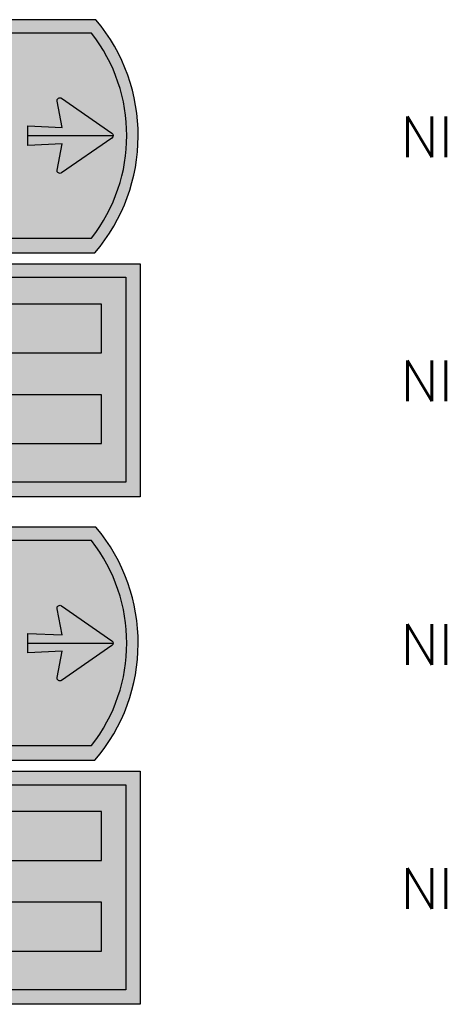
# Model space of a CAD drawing. Header units: millimetres. Extents: x 2444 to 7891, y 4019 to 8930.
# Tile 9 of 9: x 6829 to 7891, y 4019 to 6440. Entities that reach past the tile are written whole.
import ezdxf

# ---------------------------------------------------------------- set-up
doc = ezdxf.new("R2010")
doc.units = ezdxf.units.MM
doc.header["$LTSCALE"] = 20
for name, color, linetype in [('1', 1, 'CONTINUOUS'), ('105', 5, 'CONTINUOUS'), ('107', 7, 'CONTINUOUS'), ('135', 7, 'CONTINUOUS'), ('15', 5, 'CONTINUOUS'), ('87', 7, 'CONTINUOUS'), ('97', 7, 'CONTINUOUS')]:
    doc.layers.add(name, color=color, linetype=linetype)
doc.styles.get("Standard").update_dxf_attribs({"font": 'simplex.shx'})

# ---------------------------------------------------------------- blocks, each defined once
blk = doc.blocks.new('TBORDLU15')
at = {"layer": '135'}
blk.add_attdef('CAMTAG', (-850, 235), '', height=100, dxfattribs=at)
blk = doc.blocks.new('TBORDLU05')
at = {"layer": '135'}
blk.add_attdef('CAMTAG', (-850, 235), '', height=100, dxfattribs=at)

msp = doc.modelspace()

# ---------------------------------------------------------------- hatches: boundary and pattern name
at = {"layer": '105'}
h = msp.add_hatch(color=256, dxfattribs=at)
h.dxf.hatch_style = 1
edge = h.paths.add_edge_path()
edge.add_line((7006.1, 6406.7), (5320.7, 6406.7))
edge.add_line((5320.7, 6406.7), (5320.7, 5902.7))
edge.add_line((5320.7, 5902.7), (7006.1, 5902.7))
edge.add_arc((6682.7, 6154.7), 410, 322.0747, 397.9253)
h = msp.add_hatch(color=256, dxfattribs=at)
h.dxf.hatch_style = 1
edge = h.paths.add_edge_path()
edge.add_line((5405.3, 5806.7), (7090.7, 5806.7))
edge.add_line((7090.7, 5806.7), (7090.7, 5302.7))
edge.add_line((7090.7, 5302.7), (5405.3, 5302.7))
edge.add_arc((5728.7, 5554.7), 410, 142.0747, 217.9253, ccw=False)
h = msp.add_hatch(color=256, dxfattribs=at)
h.dxf.hatch_style = 1
edge = h.paths.add_edge_path()
edge.add_line((7006.1, 5159), (5320.7, 5159))
edge.add_line((5320.7, 5159), (5320.7, 4655))
edge.add_line((5320.7, 4655), (7006.1, 4655))
edge.add_arc((6682.7, 4907), 410, 322.0747, 397.9253)
h = msp.add_hatch(color=256, dxfattribs=at)
h.dxf.hatch_style = 1
edge = h.paths.add_edge_path()
edge.add_line((5405.3, 4559), (7090.7, 4559))
edge.add_line((7090.7, 4559), (7090.7, 4055))
edge.add_line((7090.7, 4055), (5405.3, 4055))
edge.add_arc((5728.7, 4307), 410, 142.0747, 217.9253, ccw=False)
at = {"layer": '107'}
h = msp.add_hatch(color=256, dxfattribs=at)
h.dxf.hatch_style = 1
h.paths.add_polyline_path([(7016.9, 6439.7), (5285.7, 6439.7), (5285.7, 5866.7), (7014.3, 5866.7, 0.366896)])
h.paths.add_polyline_path([(7006.1, 6406.7), (5320.7, 6406.7), (5320.7, 5902.7), (7006.1, 5902.7, 0.343599)], flags=16)
h.paths.add_polyline_path([(7064.5, 6154.7), (6917.8, 6052.8), (6933.9, 6134.5), (6849.1, 6130.7), (6849.1, 6178.7), (6933.9, 6174.8), (6917.8, 6256.5)], flags=0)
h = msp.add_hatch(color=256, dxfattribs=at)
h.dxf.hatch_style = 1
h.paths.add_polyline_path([(7056, 6148.8, 0.523147), (7056, 6160.6), (6932.4, 6246.4, 0.687716), (6921.3, 6238.8), (6933.9, 6174.8), (6849.1, 6178.7), (6849.1, 6130.7), (6933.9, 6134.5), (6921.2, 6070, 0.659882), (6932.4, 6063)])
h = msp.add_hatch(color=256, dxfattribs=at)
h.dxf.hatch_style = 1
h.paths.add_polyline_path([(5397.1, 5266.7), (7125.7, 5266.7), (7125.7, 5839.7), (5394.6, 5839.7, 0.366896)])
h.paths.add_polyline_path([(5405.3, 5302.7), (7090.7, 5302.7), (7090.7, 5806.7), (5405.3, 5806.7, 0.343599)], flags=16)
h.paths.add_polyline_path([(5477.6, 5574.8), (5562.3, 5578.7), (5562.3, 5530.7), (5477.6, 5534.5), (5493.6, 5452.8), (5346.9, 5554.7), (5493.6, 5656.5)], flags=0)
h = msp.add_hatch(color=256, dxfattribs=at)
h.dxf.hatch_style = 1
h.paths.add_polyline_path([(7016.9, 5192), (5285.7, 5192), (5285.7, 4619), (7014.3, 4619, 0.366896)])
h.paths.add_polyline_path([(7006.1, 5159), (5320.7, 5159), (5320.7, 4655), (7006.1, 4655, 0.343599)], flags=16)
h.paths.add_polyline_path([(7064.5, 4907), (6917.8, 4805.2), (6933.9, 4886.9), (6849.1, 4883), (6849.1, 4931), (6933.9, 4927.2), (6917.8, 5008.9)], flags=0)
h = msp.add_hatch(color=256, dxfattribs=at)
h.dxf.hatch_style = 1
h.paths.add_polyline_path([(7056, 4901.1, 0.523147), (7056, 4913), (6932.4, 4998.8, 0.687716), (6921.3, 4991.2), (6933.9, 4927.2), (6849.1, 4931), (6849.1, 4883), (6933.9, 4886.9), (6921.2, 4822.4, 0.659882), (6932.4, 4815.3)])
h = msp.add_hatch(color=256, dxfattribs=at)
h.dxf.hatch_style = 1
h.paths.add_polyline_path([(5397.1, 4019), (7125.7, 4019), (7125.7, 4592), (5394.6, 4592, 0.366896)])
h.paths.add_polyline_path([(5405.3, 4055), (7090.7, 4055), (7090.7, 4559), (5405.3, 4559, 0.343599)], flags=16)
h.paths.add_polyline_path([(5477.6, 4327.2), (5562.3, 4331), (5562.3, 4283), (5477.6, 4286.9), (5493.6, 4205.2), (5346.9, 4307), (5493.6, 4408.9)], flags=0)

# ---------------------------------------------------------------- linework, layer by layer
at = {"layer": '1'}
for p, q in [((6849.1, 6154.7), (7059.1, 6154.7)), ((6849.1, 4907), (7059.1, 4907))]:
    msp.add_line(p, q, dxfattribs=at)
for points in [[(7030.7, 5740.7), (5601.9, 5740.7), (5601.9, 5620.7), (7030.7, 5620.7)], [(7030.7, 5517.7), (5601.9, 5517.7), (5601.9, 5397.7), (7030.7, 5397.7)], [(7030.7, 4493), (5601.9, 4493), (5601.9, 4373), (7030.7, 4373)], [(7030.7, 4270), (5601.9, 4270), (5601.9, 4150), (7030.7, 4150)]]:
    msp.add_lwpolyline(points, close=True, dxfattribs=at)
at = {"layer": '15'}
for points in [[(7016.9, 6439.7), (5285.7, 6439.7), (5285.7, 5866.7), (7014.3, 5866.7, 0.366896)], [(5394.6, 5839.7), (7125.7, 5839.7), (7125.7, 5266.7), (5397.1, 5266.7, -0.366896)], [(7016.9, 5192), (5285.7, 5192), (5285.7, 4619), (7014.3, 4619, 0.366896)], [(5394.6, 4592), (7125.7, 4592), (7125.7, 4019), (5397.1, 4019, -0.366896)]]:
    msp.add_lwpolyline(points, format="xyb", close=True, dxfattribs=at)
at = {"layer": '87', "flags": 128}
for points in [[(6933.9, 6174.8), (6921.2, 6239.4, -0.659894), (6932.4, 6246.4), (7056, 6160.6, -0.523144), (7056, 6148.8), (6932.4, 6063, -0.659894), (6921.2, 6070), (6933.9, 6134.5), (6849.1, 6130.7), (6849.1, 6178.7)], [(6933.9, 4927.2), (6921.2, 4991.7, -0.659894), (6932.4, 4998.8), (7056, 4913, -0.523144), (7056, 4901.1), (6932.4, 4815.3, -0.659894), (6921.2, 4822.4), (6933.9, 4886.9), (6849.1, 4883), (6849.1, 4931)]]:
    msp.add_lwpolyline(points, format="xyb", close=True, dxfattribs=at)
at = {"layer": '97'}
for points in [[(7006.1, 6406.7), (5320.7, 6406.7), (5320.7, 5902.7), (7006.1, 5902.7, 0.343599)], [(5405.3, 5806.7), (7090.7, 5806.7), (7090.7, 5302.7), (5405.3, 5302.7, -0.343599)], [(7006.1, 5159), (5320.7, 5159), (5320.7, 4655), (7006.1, 4655, 0.343599)], [(5405.3, 4559), (7090.7, 4559), (7090.7, 4055), (5405.3, 4055, -0.343599)]]:
    msp.add_lwpolyline(points, format="xyb", close=True, dxfattribs=at)

# ---------------------------------------------------------------- block references
at = {"layer": '15'}
ref = msp.add_blockref('TBORDLU05', (5285.7, 5866.7), dxfattribs=at)
ref.add_attrib('CAMTAG', 'NI', (7765.7, 6101.7), dxfattribs={"layer": '135', "height": 100})
ref = msp.add_blockref('TBORDLU15', (5285.7, 5266.7), dxfattribs=at)
ref.add_attrib('CAMTAG', 'NI', (7765.7, 5501.7), dxfattribs={"layer": '135', "height": 100})
ref = msp.add_blockref('TBORDLU05', (5285.7, 4619), dxfattribs=at)
ref.add_attrib('CAMTAG', 'NI', (7765.7, 4854), dxfattribs={"layer": '135', "height": 100})
ref = msp.add_blockref('TBORDLU15', (5285.7, 4019), dxfattribs=at)
ref.add_attrib('CAMTAG', 'NI', (7765.7, 4254), dxfattribs={"layer": '135', "height": 100})

doc.saveas('drawing.dxf')
